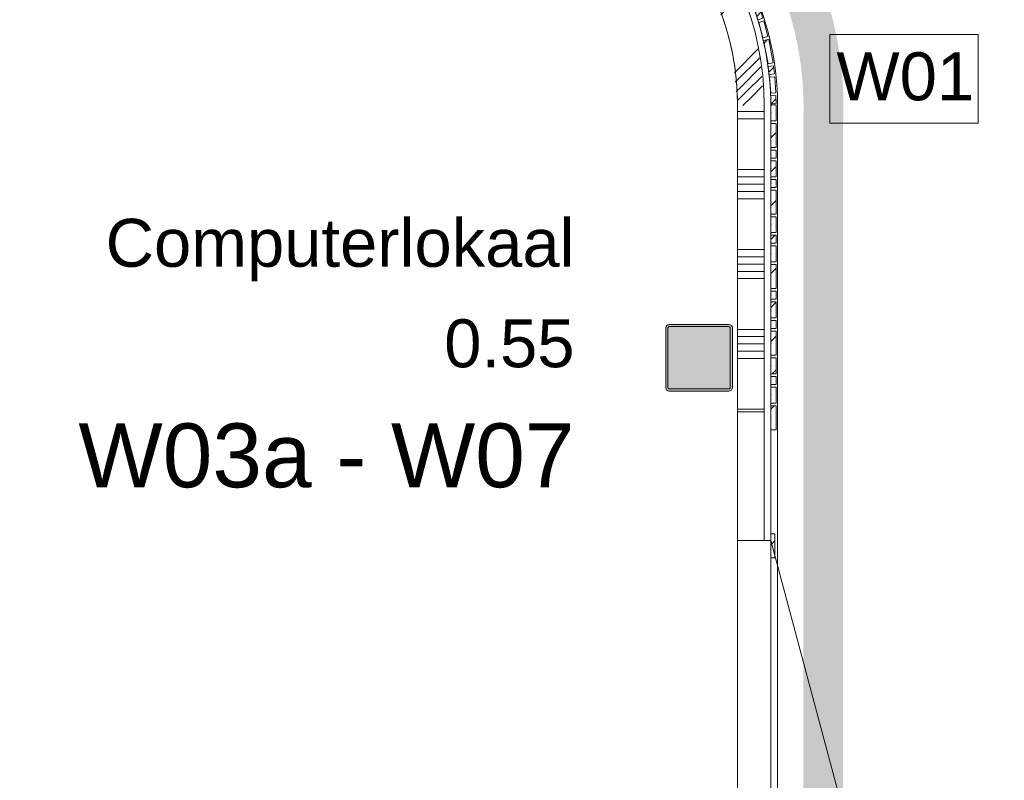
# Model space of a CAD drawing. Header units: millimetres. Extents: x -850 to 154668, y -80343 to 71019.
# Tile 71 of 147: x 59064 to 62762, y 15817 to 18672. Entities that reach past the tile are written whole.
import ezdxf
from ezdxf.enums import TextEntityAlignment as Align

# ---------------------------------------------------------------- set-up
doc = ezdxf.new("R2010")
doc.units = ezdxf.units.MM
doc.header["$MEASUREMENT"] = 0
doc.linetypes.add('B0703', pattern=[468.700004, 312.5, -156.200004])
for name, color, linetype in [('New_22 NC Binnenwanden', 7, 'Continuous'), ('New_22 NC Binnenwanden Deuren', 7, 'Continuous'), ('New_22 NC Binnenwanden Doorsnede-arcering', 7, 'Continuous'), ('New_Info Wandafwerking aanduiding', 7, 'Continuous'), ('New_Info Wandafwerking aanduiding Doorsnede-arcering', 7, 'Continuous'), ('New_Z Ruimtefuncties', 7, 'Continuous'), ('New_Z Ruimtefuncties Zone omranding', 7, 'Continuous'), ('New_Z Ruimtefuncties Zone tekst', 7, 'Continuous'), ('S-COLS-____-OTLN.RVT S', 7, 'Continuous'), ('S-COLS-____-OTLN.RVT S 2D arcering', 7, 'Continuous')]:
    doc.layers.add(name, color=color, linetype=linetype)
doc.styles.add('GENERATED_STYLE_1', font='arial.ttf')
doc.styles.add('GENERATED_STYLE_2', font='arial.ttf')
pattern_1 = [(45, (0, 0), (-63.63961, 63.63961), [])]

# ---------------------------------------------------------------- blocks, each defined once
blk = doc.blocks.new('Curtain Wall_33_1')
at = {"layer": 'New_22 NC Binnenwanden Doorsnede-arcering', "linetype": 'Continuous', "lineweight": 0, "true_color": 0x000000}
h = blk.add_hatch(dxfattribs=at)
h.set_pattern_fill('310_Naaldhout__01__0001', color=18, style=0, pattern_type=2)
h.set_pattern_definition(pattern_1)
h.paths.add_polyline_path([(61900, 16651.8), (61900, 16741.8), (61885, 16741.8), (61885, 16651.8)])
at = {"layer": 'New_22 NC Binnenwanden', "color": 9, "linetype": 'B0703', "lineweight": 0}
for p, q in [((61885, 16741.8), (61885, 16696.8)), ((61885, 16741.8), (61885, 16741.8)), ((61885, 16696.8), (61885, 16651.8)), ((61885, 16651.8), (61885, 16651.8))]:
    blk.add_line(p, q, dxfattribs=at)
at = {"layer": 'New_22 NC Binnenwanden', "color": 1, "linetype": 'Continuous', "lineweight": 0}
for p, q in [((61885, 16741.8), (61885, 16741.8)), ((61885, 16696.8), (61885, 16741.8)), ((61885, 16651.8), (61885, 16696.8))]:
    blk.add_line(p, q, dxfattribs=at)
at = {"layer": 'New_22 NC Binnenwanden', "color": 7, "linetype": 'Continuous', "lineweight": 0}
for p, q in [((61900, 16741.8), (61885, 16741.8)), ((61885, 16741.8), (61885, 16651.8)), ((61900, 16741.8), (61900, 16651.8)), ((61900, 16651.8), (61885, 16651.8))]:
    blk.add_line(p, q, dxfattribs=at)
at = {"layer": 'New_22 NC Binnenwanden', "color": 9, "linetype": 'B0703', "lineweight": 0}
for p in [(61885, 16741.8), (61885, 16696.8), (61885, 16696.8), (61885, 16651.8)]:
    blk.add_point(p, dxfattribs=at)
at = {"layer": 'New_22 NC Binnenwanden', "color": 1, "linetype": 'Continuous', "lineweight": 0}
for p in [(61885, 16741.8), (61885, 16696.8), (61885, 16696.8), (61885, 16651.8), (61885, 16651.8)]:
    blk.add_point(p, dxfattribs=at)
blk = doc.blocks.new('Curtain Wall_36_1')
at = {"layer": 'New_22 NC Binnenwanden Doorsnede-arcering', "linetype": 'Continuous', "lineweight": 0, "true_color": 0x000000}
h = blk.add_hatch(dxfattribs=at)
h.set_pattern_fill('310_Naaldhout__01__0001', color=18, style=0, pattern_type=2)
h.set_pattern_definition(pattern_1)
h.paths.add_polyline_path([(61905.1, 18292.7), (61905.2, 18352.7), (61885.2, 18352.7), (61885.1, 18292.7)])
h = blk.add_hatch(dxfattribs=at)
h.set_pattern_fill('310_Naaldhout__01__0001', color=18, style=0, pattern_type=2)
h.set_pattern_definition(pattern_1)
h.paths.add_polyline_path([(61905.1, 18192.7), (61905.1, 18282.7), (61885.1, 18282.7), (61885.1, 18192.7)])
h = blk.add_hatch(dxfattribs=at)
h.set_pattern_fill('310_Naaldhout__01__0001', color=18, style=0, pattern_type=2)
h.set_pattern_definition(pattern_1)
h.paths.add_polyline_path([(61905.1, 18152.7), (61905.1, 18182.7), (61885.1, 18182.7), (61885.1, 18152.7)])
h = blk.add_hatch(dxfattribs=at)
h.set_pattern_fill('310_Naaldhout__01__0001', color=18, style=0, pattern_type=2)
h.set_pattern_definition(pattern_1)
h.paths.add_polyline_path([(61905.1, 18082.7), (61905.1, 18142.7), (61885.1, 18142.7), (61885.1, 18082.7)])
h = blk.add_hatch(dxfattribs=at)
h.set_pattern_fill('310_Naaldhout__01__0001', color=18, style=0, pattern_type=2)
h.set_pattern_definition(pattern_1)
h.paths.add_polyline_path([(61905.1, 18042.7), (61905.1, 18072.7), (61885.1, 18072.7), (61885.1, 18042.7)])
h = blk.add_hatch(dxfattribs=at)
h.set_pattern_fill('310_Naaldhout__01__0001', color=18, style=0, pattern_type=2)
h.set_pattern_definition(pattern_1)
h.paths.add_polyline_path([(61905.1, 17942.7), (61905.1, 18032.7), (61885.1, 18032.7), (61885.1, 17942.7)])
h = blk.add_hatch(dxfattribs=at)
h.set_pattern_fill('310_Naaldhout__01__0001', color=18, style=0, pattern_type=2)
h.set_pattern_definition(pattern_1)
h.paths.add_polyline_path([(61905.1, 17872.7), (61905.1, 17932.7), (61885.1, 17932.7), (61885.1, 17872.7)])
h = blk.add_hatch(dxfattribs=at)
h.set_pattern_fill('310_Naaldhout__01__0001', color=18, style=0, pattern_type=2)
h.set_pattern_definition(pattern_1)
h.paths.add_polyline_path([(61905.1, 17832.7), (61905.1, 17862.7), (61885.1, 17862.7), (61885.1, 17832.7)])
h = blk.add_hatch(dxfattribs=at)
h.set_pattern_fill('310_Naaldhout__01__0001', color=18, style=0, pattern_type=2)
h.set_pattern_definition(pattern_1)
h.paths.add_polyline_path([(61905.1, 17762.7), (61905.1, 17822.7), (61885.1, 17822.7), (61885.1, 17762.7)])
h = blk.add_hatch(dxfattribs=at)
h.set_pattern_fill('310_Naaldhout__01__0001', color=18, style=0, pattern_type=2)
h.set_pattern_definition(pattern_1)
h.paths.add_polyline_path([(61905.1, 17662.7), (61905.1, 17752.7), (61885.1, 17752.7), (61885.1, 17662.7)])
h = blk.add_hatch(dxfattribs=at)
h.set_pattern_fill('310_Naaldhout__01__0001', color=18, style=0, pattern_type=2)
h.set_pattern_definition(pattern_1)
h.paths.add_polyline_path([(61905.1, 17622.7), (61905.1, 17652.7), (61885.1, 17652.7), (61885.1, 17622.7)])
h = blk.add_hatch(dxfattribs=at)
h.set_pattern_fill('310_Naaldhout__01__0001', color=18, style=0, pattern_type=2)
h.set_pattern_definition(pattern_1)
h.paths.add_polyline_path([(61905.1, 17552.7), (61905.1, 17612.7), (61885.1, 17612.7), (61885.1, 17552.7)])
h = blk.add_hatch(dxfattribs=at)
h.set_pattern_fill('310_Naaldhout__01__0001', color=18, style=0, pattern_type=2)
h.set_pattern_definition(pattern_1)
h.paths.add_polyline_path([(61905.1, 17512.7), (61905.1, 17542.7), (61885.1, 17542.7), (61885.1, 17512.7)])
h = blk.add_hatch(dxfattribs=at)
h.set_pattern_fill('310_Naaldhout__01__0001', color=18, style=0, pattern_type=2)
h.set_pattern_definition(pattern_1)
h.paths.add_polyline_path([(61905, 17412.7), (61905.1, 17502.7), (61885.1, 17502.7), (61885, 17412.7)])
h = blk.add_hatch(dxfattribs=at)
h.set_pattern_fill('310_Naaldhout__01__0001', color=18, style=0, pattern_type=2)
h.set_pattern_definition(pattern_1)
h.paths.add_polyline_path([(61905, 17342.7), (61905, 17402.7), (61885, 17402.7), (61885, 17342.7)])
h = blk.add_hatch(dxfattribs=at)
h.set_pattern_fill('310_Naaldhout__01__0001', color=18, style=0, pattern_type=2)
h.set_pattern_definition(pattern_1)
h.paths.add_polyline_path([(61905, 17302.7), (61905, 17332.7), (61885, 17332.7), (61885, 17302.7)])
h = blk.add_hatch(dxfattribs=at)
h.set_pattern_fill('310_Naaldhout__01__0001', color=18, style=0, pattern_type=2)
h.set_pattern_definition(pattern_1)
h.paths.add_polyline_path([(61905, 17232.7), (61905, 17292.7), (61885, 17292.7), (61885, 17232.7)])
h = blk.add_hatch(dxfattribs=at)
h.set_pattern_fill('310_Naaldhout__01__0001', color=18, style=0, pattern_type=2)
h.set_pattern_definition(pattern_1)
h.paths.add_polyline_path([(61905, 17132.7), (61905, 17222.7), (61885, 17222.7), (61885, 17132.7)])
at = {"layer": 'New_22 NC Binnenwanden', "color": 9, "linetype": 'B0703', "lineweight": 0}
for p, q in [((61885.2, 18377.7), (61885.2, 18322.7)), ((61885.2, 18322.7), (61885.1, 18237.7)), ((61885.1, 18237.7), (61885.1, 18167.7)), ((61885.1, 18167.7), (61885.1, 18112.7)), ((61885.1, 18112.7), (61885.1, 18057.7)), ((61885.1, 18057.7), (61885.1, 17987.7)), ((61885.1, 17987.7), (61885.1, 17902.7)), ((61885.1, 17902.7), (61885.1, 17847.7)), ((61885.1, 17847.7), (61885.1, 17792.7)), ((61885.1, 17792.7), (61885.1, 17707.7)), ((61885.1, 17707.7), (61885.1, 17637.7)), ((61885.1, 17637.7), (61885.1, 17582.7)), ((61885.1, 17582.7), (61885.1, 17527.7)), ((61885.1, 17527.7), (61885, 17457.7)), ((61885, 17457.7), (61885, 17372.7)), ((61885, 17372.7), (61885, 17317.7)), ((61885, 17317.7), (61885, 17262.7)), ((61885, 17262.7), (61885, 17177.7)), ((61885, 17177.7), (61885, 17132.7)), ((61885, 17132.7), (61885, 17132.7))]:
    blk.add_line(p, q, dxfattribs=at)
at = {"layer": 'New_22 NC Binnenwanden', "color": 1, "linetype": 'Continuous', "lineweight": 0}
for p, q in [((61885.2, 18322.7), (61885.2, 18377.7)), ((61885.1, 18237.7), (61885.2, 18322.7)), ((61885.1, 18167.7), (61885.1, 18237.7)), ((61885.1, 18112.7), (61885.1, 18167.7)), ((61885.1, 18057.7), (61885.1, 18112.7)), ((61885.1, 17987.7), (61885.1, 18057.7)), ((61885.1, 17902.7), (61885.1, 17987.7)), ((61885.1, 17847.7), (61885.1, 17902.7)), ((61885.1, 17792.7), (61885.1, 17847.7)), ((61885.1, 17707.7), (61885.1, 17792.7)), ((61885.1, 17637.7), (61885.1, 17707.7)), ((61885.1, 17582.7), (61885.1, 17637.7)), ((61885.1, 17527.7), (61885.1, 17582.7)), ((61885, 17457.7), (61885.1, 17527.7)), ((61885, 17372.7), (61885, 17457.7)), ((61885, 17317.7), (61885, 17372.7)), ((61885, 17262.7), (61885, 17317.7)), ((61885, 17177.7), (61885, 17262.7)), ((61885, 17132.7), (61885, 17177.7)), ((61885, 17132.7), (61885, 17132.7))]:
    blk.add_line(p, q, dxfattribs=at)
at = {"layer": 'New_22 NC Binnenwanden', "color": 7, "linetype": 'Continuous', "lineweight": 0}
for p, q in [((61885.2, 18352.7), (61885.1, 18292.7)), ((61905.2, 18352.7), (61885.2, 18352.7)), ((61905.2, 18352.7), (61905.1, 18292.7)), ((61905.1, 18292.7), (61885.1, 18292.7)), ((61885.1, 18282.7), (61885.1, 18192.7)), ((61905.1, 18282.7), (61885.1, 18282.7)), ((61905.1, 18282.7), (61905.1, 18192.7)), ((61905.1, 18192.7), (61885.1, 18192.7)), ((61885.1, 18182.7), (61885.1, 18152.7)), ((61905.1, 18182.7), (61885.1, 18182.7)), ((61905.1, 18182.7), (61905.1, 18152.7)), ((61905.1, 18152.7), (61885.1, 18152.7)), ((61885.1, 18142.7), (61885.1, 18082.7)), ((61905.1, 18142.7), (61885.1, 18142.7)), ((61905.1, 18142.7), (61905.1, 18082.7)), ((61905.1, 18082.7), (61885.1, 18082.7)), ((61885.1, 18072.7), (61885.1, 18042.7)), ((61905.1, 18072.7), (61885.1, 18072.7)), ((61905.1, 18072.7), (61905.1, 18042.7)), ((61905.1, 18042.7), (61885.1, 18042.7)), ((61885.1, 18032.7), (61885.1, 17942.7)), ((61905.1, 18032.7), (61885.1, 18032.7)), ((61905.1, 18032.7), (61905.1, 17942.7)), ((61905.1, 17942.7), (61885.1, 17942.7)), ((61885.1, 17932.7), (61885.1, 17872.7)), ((61905.1, 17932.7), (61885.1, 17932.7)), ((61905.1, 17932.7), (61905.1, 17872.7)), ((61905.1, 17872.7), (61885.1, 17872.7)), ((61885.1, 17862.7), (61885.1, 17832.7)), ((61905.1, 17862.7), (61885.1, 17862.7)), ((61905.1, 17862.7), (61905.1, 17832.7)), ((61905.1, 17832.7), (61885.1, 17832.7)), ((61885.1, 17822.7), (61885.1, 17762.7)), ((61905.1, 17822.7), (61885.1, 17822.7)), ((61905.1, 17822.7), (61905.1, 17762.7)), ((61905.1, 17762.7), (61885.1, 17762.7)), ((61885.1, 17752.7), (61885.1, 17662.7)), ((61905.1, 17752.7), (61885.1, 17752.7)), ((61905.1, 17752.7), (61905.1, 17662.7)), ((61905.1, 17662.7), (61885.1, 17662.7)), ((61885.1, 17652.7), (61885.1, 17622.7)), ((61905.1, 17652.7), (61885.1, 17652.7)), ((61905.1, 17652.7), (61905.1, 17622.7)), ((61905.1, 17622.7), (61885.1, 17622.7)), ((61885.1, 17612.7), (61885.1, 17552.7)), ((61905.1, 17612.7), (61885.1, 17612.7)), ((61905.1, 17612.7), (61905.1, 17552.7)), ((61905.1, 17552.7), (61885.1, 17552.7)), ((61885.1, 17542.7), (61885.1, 17512.7)), ((61905.1, 17542.7), (61885.1, 17542.7)), ((61905.1, 17542.7), (61905.1, 17512.7)), ((61885.1, 17502.7), (61885, 17412.7)), ((61905.1, 17512.7), (61885.1, 17512.7)), ((61905.1, 17502.7), (61885.1, 17502.7)), ((61905.1, 17502.7), (61905, 17412.7)), ((61905, 17412.7), (61885, 17412.7)), ((61885, 17402.7), (61885, 17342.7)), ((61905, 17402.7), (61885, 17402.7)), ((61905, 17402.7), (61905, 17342.7)), ((61905, 17342.7), (61885, 17342.7)), ((61885, 17332.7), (61885, 17302.7)), ((61905, 17332.7), (61885, 17332.7)), ((61905, 17332.7), (61905, 17302.7)), ((61905, 17302.7), (61885, 17302.7)), ((61885, 17292.7), (61885, 17232.7)), ((61905, 17292.7), (61885, 17292.7)), ((61905, 17292.7), (61905, 17232.7)), ((61905, 17232.7), (61885, 17232.7)), ((61885, 17222.7), (61885, 17132.7)), ((61905, 17222.7), (61885, 17222.7)), ((61905, 17222.7), (61905, 17132.7)), ((61905, 17132.7), (61885, 17132.7))]:
    blk.add_line(p, q, dxfattribs=at)
at = {"layer": 'New_22 NC Binnenwanden', "color": 9, "linetype": 'B0703', "lineweight": 0}
for p in [(61885.2, 18377.7), (61885.2, 18322.7), (61885.1, 18237.7), (61885.1, 18167.7), (61885.1, 18112.7), (61885.1, 18057.7), (61885.1, 17987.7), (61885.1, 17902.7), (61885.1, 17847.7), (61885.1, 17792.7), (61885.1, 17707.7), (61885.1, 17637.7), (61885.1, 17582.7), (61885.1, 17527.7), (61885, 17457.7), (61885, 17372.7), (61885, 17317.7), (61885, 17262.7), (61885, 17177.7)]:
    blk.add_point(p, dxfattribs=at)
at = {"layer": 'New_22 NC Binnenwanden', "color": 1, "linetype": 'Continuous', "lineweight": 0}
for p in [(61885.2, 18377.7), (61885.2, 18377.7), (61885.2, 18322.7), (61885.2, 18322.7), (61885.1, 18237.7), (61885.1, 18237.7), (61885.1, 18167.7), (61885.1, 18167.7), (61885.1, 18112.7), (61885.1, 18112.7), (61885.1, 18057.7), (61885.1, 18057.7), (61885.1, 17987.7), (61885.1, 17987.7), (61885.1, 17902.7), (61885.1, 17902.7), (61885.1, 17847.7), (61885.1, 17847.7), (61885.1, 17792.7), (61885.1, 17792.7), (61885.1, 17707.7), (61885.1, 17707.7), (61885.1, 17637.7), (61885.1, 17637.7), (61885.1, 17582.7), (61885.1, 17582.7), (61885.1, 17527.7), (61885.1, 17527.7), (61885, 17457.7), (61885, 17457.7), (61885, 17372.7), (61885, 17372.7), (61885, 17317.7), (61885, 17317.7), (61885, 17262.7), (61885, 17262.7), (61885, 17177.7), (61885, 17177.7), (61885, 17132.7)]:
    blk.add_point(p, dxfattribs=at)
blk = doc.blocks.new('Curtain Wall_37_1')
at = {"layer": 'New_22 NC Binnenwanden Doorsnede-arcering', "linetype": 'Continuous', "lineweight": 0, "true_color": 0x000000}
h = blk.add_hatch(dxfattribs=at)
h.set_pattern_fill('310_Naaldhout__01__0001', color=18, style=0, pattern_type=2)
h.set_pattern_definition(pattern_1)
h.paths.add_polyline_path([(61299, 19350.4), (61289.4, 19332.9), (61315.7, 19318.4), (61325.3, 19336)])
h = blk.add_hatch(dxfattribs=at)
h.set_pattern_fill('310_Naaldhout__01__0001', color=18, style=0, pattern_type=2)
h.set_pattern_definition(pattern_1)
h.paths.add_polyline_path([(61335, 19330.8), (61324.5, 19313.8), (61375.7, 19282.4), (61386.1, 19299.5)])
h = blk.add_hatch(dxfattribs=at)
h.set_pattern_fill('310_Naaldhout__01__0001', color=18, style=0, pattern_type=2)
h.set_pattern_definition(pattern_1)
h.paths.add_polyline_path([(61395.2, 19293.2), (61383.9, 19276.7), (61408.7, 19259.7), (61420, 19276.2)])
h = blk.add_hatch(dxfattribs=at)
h.set_pattern_fill('310_Naaldhout__01__0001', color=18, style=0, pattern_type=2)
h.set_pattern_definition(pattern_1)
h.paths.add_polyline_path([(61429.8, 19270.5), (61417.4, 19254.7), (61488.3, 19199.3), (61500.6, 19215)])
h = blk.add_hatch(dxfattribs=at)
h.set_pattern_fill('310_Naaldhout__01__0001', color=18, style=0, pattern_type=2)
h.set_pattern_definition(pattern_1)
h.paths.add_polyline_path([(61508.9, 19207.2), (61495.6, 19192.3), (61540.3, 19152.3), (61553.6, 19167.2)])
h = blk.add_hatch(dxfattribs=at)
h.set_pattern_fill('310_Naaldhout__01__0001', color=18, style=0, pattern_type=2)
h.set_pattern_definition(pattern_1)
h.paths.add_polyline_path([(61561.3, 19159.1), (61547.1, 19145), (61568.3, 19123.7), (61582.5, 19137.9)])
h = blk.add_hatch(dxfattribs=at)
h.set_pattern_fill('310_Naaldhout__01__0001', color=18, style=0, pattern_type=2)
h.set_pattern_definition(pattern_1)
h.paths.add_polyline_path([(61590.6, 19130.2), (61575.6, 19116.9), (61615.6, 19072.1), (61630.5, 19085.4)])
h = blk.add_hatch(dxfattribs=at)
h.set_pattern_fill('310_Naaldhout__01__0001', color=18, style=0, pattern_type=2)
h.set_pattern_definition(pattern_1)
h.paths.add_polyline_path([(61638.3, 19077.1), (61622.5, 19064.8), (61677.9, 18993.9), (61693.7, 19006.2)])
h = blk.add_hatch(dxfattribs=at)
h.set_pattern_fill('310_Naaldhout__01__0001', color=18, style=0, pattern_type=2)
h.set_pattern_definition(pattern_1)
h.paths.add_polyline_path([(61699.4, 18996.4), (61682.9, 18985.1), (61699.8, 18960.3), (61716.3, 18971.6)])
h = blk.add_hatch(dxfattribs=at)
h.set_pattern_fill('310_Naaldhout__01__0001', color=18, style=0, pattern_type=2)
h.set_pattern_definition(pattern_1)
h.paths.add_polyline_path([(61722.6, 18962.5), (61705.5, 18952.1), (61736.8, 18900.9), (61753.9, 18911.3)])
h = blk.add_hatch(dxfattribs=at)
h.set_pattern_fill('310_Naaldhout__01__0001', color=18, style=0, pattern_type=2)
h.set_pattern_definition(pattern_1)
h.paths.add_polyline_path([(61759.1, 18901.5), (61741.5, 18892), (61755.8, 18865.6), (61773.4, 18875.2)])
h = blk.add_hatch(dxfattribs=at)
h.set_pattern_fill('310_Naaldhout__01__0001', color=18, style=0, pattern_type=2)
h.set_pattern_definition(pattern_1)
h.paths.add_polyline_path([(61779.5, 18865.6), (61761.3, 18857.2), (61799.1, 18775.5), (61817.2, 18783.9)])
h = blk.add_hatch(dxfattribs=at)
h.set_pattern_fill('310_Naaldhout__01__0001', color=18, style=0, pattern_type=2)
h.set_pattern_definition(pattern_1)
h.paths.add_polyline_path([(61821.1, 18773.2), (61802.4, 18766), (61823.9, 18710), (61842.6, 18717.2)])
h = blk.add_hatch(dxfattribs=at)
h.set_pattern_fill('310_Naaldhout__01__0001', color=18, style=0, pattern_type=2)
h.set_pattern_definition(pattern_1)
h.paths.add_polyline_path([(61845.7, 18706.5), (61826.7, 18700.4), (61835.9, 18671.8), (61854.9, 18677.9)])
h = blk.add_hatch(dxfattribs=at)
h.set_pattern_fill('310_Naaldhout__01__0001', color=18, style=0, pattern_type=2)
h.set_pattern_definition(pattern_1)
h.paths.add_polyline_path([(61858.6, 18667.4), (61839.2, 18662.3), (61854.4, 18604.3), (61873.8, 18609.3)])
h = blk.add_hatch(dxfattribs=at)
h.set_pattern_fill('310_Naaldhout__01__0001', color=18, style=0, pattern_type=2)
h.set_pattern_definition(pattern_1)
h.paths.add_polyline_path([(61876.9, 18598.4), (61857.2, 18594.6), (61874.2, 18506.2), (61893.8, 18510)])
h = blk.add_hatch(dxfattribs=at)
h.set_pattern_fill('310_Naaldhout__01__0001', color=18, style=0, pattern_type=2)
h.set_pattern_definition(pattern_1)
h.paths.add_polyline_path([(61894.4, 18498.7), (61874.6, 18496.2), (61878.4, 18466.4), (61898.2, 18468.9)])
h = blk.add_hatch(dxfattribs=at)
h.set_pattern_fill('310_Naaldhout__01__0001', color=18, style=0, pattern_type=2)
h.set_pattern_definition(pattern_1)
h.paths.add_polyline_path([(61899.6, 18458), (61879.7, 18456.5), (61884.2, 18396.6), (61904.1, 18398.1)])
h = blk.add_hatch(dxfattribs=at)
h.set_pattern_fill('310_Naaldhout__01__0001', color=18, style=0, pattern_type=2)
h.set_pattern_definition(pattern_1)
h.paths.add_polyline_path([(61904.2, 18387.3), (61884.2, 18386.6), (61885.2, 18356.6), (61905.1, 18357.3)])
at = {"layer": 'New_22 NC Binnenwanden', "color": 9, "linetype": 'B0703', "lineweight": 0}
for p, q in [((61302.5, 19325.6), (61260, 19347.7)), ((61350.1, 19298.1), (61302.5, 19325.6)), ((61396.3, 19268.2), (61350.1, 19298.1)), ((61452.9, 19227), (61396.3, 19268.2)), ((61517.9, 19172.3), (61452.9, 19227)), ((61557.7, 19134.4), (61517.9, 19172.3)), ((61595.6, 19094.5), (61557.7, 19134.4)), ((61650.2, 19029.3), (61595.6, 19094.5)), ((61691.4, 18972.7), (61650.2, 19029.3)), ((61721.2, 18926.5), (61691.4, 18972.7)), ((61748.7, 18878.8), (61721.2, 18926.5)), ((61780.2, 18816.4), (61748.7, 18878.8)), ((61813.2, 18738), (61780.2, 18816.4)), ((61831.3, 18686.1), (61813.2, 18738)), ((61846.8, 18633.3), (61831.3, 18686.1)), ((61865.7, 18550.4), (61846.8, 18633.3)), ((61876.5, 18481.3), (61865.7, 18550.4)), ((61881.9, 18426.5), (61876.5, 18481.3)), ((61884.7, 18371.6), (61881.9, 18426.5)), ((61885, 18350), (61884.7, 18371.6))]:
    blk.add_line(p, q, dxfattribs=at)
at = {"layer": 'New_22 NC Binnenwanden', "color": 1, "linetype": 'Continuous', "lineweight": 0}
for p, q in [((61260, 19347.7), (61302.5, 19325.6)), ((61302.5, 19325.6), (61350.1, 19298.1)), ((61350.1, 19298.1), (61396.3, 19268.2)), ((61396.3, 19268.2), (61452.9, 19227)), ((61452.9, 19227), (61517.9, 19172.3)), ((61517.9, 19172.3), (61557.7, 19134.4)), ((61557.7, 19134.4), (61595.6, 19094.5)), ((61595.6, 19094.5), (61650.2, 19029.3)), ((61650.2, 19029.3), (61691.4, 18972.7)), ((61691.4, 18972.7), (61721.2, 18926.5)), ((61721.2, 18926.5), (61748.7, 18878.8)), ((61748.7, 18878.8), (61780.2, 18816.4)), ((61780.2, 18816.4), (61813.2, 18738)), ((61813.2, 18738), (61831.3, 18686.1)), ((61831.3, 18686.1), (61846.8, 18633.3)), ((61846.8, 18633.3), (61865.7, 18550.4)), ((61865.7, 18550.4), (61876.5, 18481.3)), ((61876.5, 18481.3), (61881.9, 18426.5)), ((61881.9, 18426.5), (61884.7, 18371.6)), ((61884.7, 18371.6), (61885, 18350))]:
    blk.add_line(p, q, dxfattribs=at)
at = {"layer": 'New_22 NC Binnenwanden', "color": 7, "linetype": 'Continuous', "lineweight": 0}
for p, q in [((61299, 19350.4), (61289.4, 19332.9)), ((61299, 19350.4), (61325.3, 19336)), ((61289.4, 19332.9), (61315.7, 19318.4)), ((61325.3, 19336), (61315.7, 19318.4)), ((61335, 19330.8), (61324.5, 19313.8)), ((61324.5, 19313.8), (61375.7, 19282.4)), ((61335, 19330.8), (61386.1, 19299.5)), ((61386.1, 19299.5), (61375.7, 19282.4)), ((61395.2, 19293.2), (61383.9, 19276.7)), ((61383.9, 19276.7), (61408.7, 19259.7)), ((61395.2, 19293.2), (61420, 19276.2)), ((61420, 19276.2), (61408.7, 19259.7)), ((61429.8, 19270.5), (61417.4, 19254.7)), ((61429.8, 19270.5), (61500.6, 19215)), ((61417.4, 19254.7), (61488.3, 19199.3)), ((61500.6, 19215), (61488.3, 19199.3)), ((61508.9, 19207.2), (61495.6, 19192.3)), ((61495.6, 19192.3), (61540.3, 19152.3)), ((61508.9, 19207.2), (61553.6, 19167.2)), ((61553.6, 19167.2), (61540.3, 19152.3)), ((61561.3, 19159.1), (61547.1, 19145)), ((61561.3, 19159.1), (61582.5, 19137.9)), ((61547.1, 19145), (61568.3, 19123.7)), ((61582.5, 19137.9), (61568.3, 19123.7)), ((61590.6, 19130.2), (61575.6, 19116.9)), ((61575.6, 19116.9), (61615.6, 19072.1)), ((61590.6, 19130.2), (61630.5, 19085.4)), ((61630.5, 19085.4), (61615.6, 19072.1)), ((61638.3, 19077.1), (61622.5, 19064.8)), ((61622.5, 19064.8), (61677.9, 18993.9)), ((61638.3, 19077.1), (61693.7, 19006.2)), ((61693.7, 19006.2), (61677.9, 18993.9)), ((61699.4, 18996.4), (61682.9, 18985.1)), ((61682.9, 18985.1), (61699.8, 18960.3)), ((61699.4, 18996.4), (61716.3, 18971.6)), ((61716.3, 18971.6), (61699.8, 18960.3)), ((61722.6, 18962.5), (61705.5, 18952.1)), ((61705.5, 18952.1), (61736.8, 18900.9)), ((61722.6, 18962.5), (61753.9, 18911.3)), ((61753.9, 18911.3), (61736.8, 18900.9)), ((61759.1, 18901.5), (61741.5, 18892)), ((61759.1, 18901.5), (61773.4, 18875.2)), ((61741.5, 18892), (61755.8, 18865.6)), ((61773.4, 18875.2), (61755.8, 18865.6)), ((61779.5, 18865.6), (61761.3, 18857.2)), ((61779.5, 18865.6), (61817.2, 18783.9)), ((61761.3, 18857.2), (61799.1, 18775.5)), ((61817.2, 18783.9), (61799.1, 18775.5)), ((61821.1, 18773.2), (61802.4, 18766)), ((61802.4, 18766), (61823.9, 18710)), ((61821.1, 18773.2), (61842.6, 18717.2)), ((61842.6, 18717.2), (61823.9, 18710)), ((61845.7, 18706.5), (61826.7, 18700.4)), ((61826.7, 18700.4), (61835.9, 18671.8)), ((61854.9, 18677.9), (61835.9, 18671.8)), ((61845.7, 18706.5), (61854.9, 18677.9)), ((61858.6, 18667.4), (61839.2, 18662.3)), ((61839.2, 18662.3), (61854.4, 18604.3)), ((61858.6, 18667.4), (61873.8, 18609.3)), ((61873.8, 18609.3), (61854.4, 18604.3)), ((61876.9, 18598.4), (61857.2, 18594.6)), ((61857.2, 18594.6), (61874.2, 18506.2)), ((61876.9, 18598.4), (61893.8, 18510)), ((61893.8, 18510), (61874.2, 18506.2)), ((61894.4, 18498.7), (61874.6, 18496.2)), ((61874.6, 18496.2), (61878.4, 18466.4)), ((61894.4, 18498.7), (61898.2, 18468.9)), ((61898.2, 18468.9), (61878.4, 18466.4)), ((61899.6, 18458), (61879.7, 18456.5)), ((61879.7, 18456.5), (61884.2, 18396.6)), ((61899.6, 18458), (61904.1, 18398.1)), ((61904.1, 18398.1), (61884.2, 18396.6)), ((61904.2, 18387.3), (61884.2, 18386.6)), ((61884.2, 18386.6), (61885.2, 18356.6)), ((61904.2, 18387.3), (61905.1, 18357.3)), ((61905.1, 18357.3), (61885.2, 18356.6))]:
    blk.add_line(p, q, dxfattribs=at)
at = {"layer": 'New_22 NC Binnenwanden', "color": 9, "linetype": 'B0703', "lineweight": 0}
for p in [(61260, 19347.7), (61302.5, 19325.6), (61350.1, 19298.1), (61396.3, 19268.2), (61452.9, 19227), (61517.9, 19172.3), (61557.7, 19134.4), (61595.6, 19094.5), (61650.2, 19029.3), (61691.4, 18972.7), (61721.2, 18926.5), (61748.7, 18878.8), (61780.2, 18816.4), (61813.2, 18738), (61831.3, 18686.1), (61846.8, 18633.3), (61865.7, 18550.4), (61876.5, 18481.3), (61881.9, 18426.5), (61884.7, 18371.6), (61885, 18350)]:
    blk.add_point(p, dxfattribs=at)
at = {"layer": 'New_22 NC Binnenwanden', "color": 1, "linetype": 'Continuous', "lineweight": 0}
for p in [(61260, 19347.7), (61260, 19347.7), (61302.5, 19325.6), (61302.5, 19325.6), (61350.1, 19298.1), (61350.1, 19298.1), (61396.3, 19268.2), (61396.3, 19268.2), (61452.9, 19227), (61452.9, 19227), (61517.9, 19172.3), (61517.9, 19172.3), (61557.7, 19134.4), (61557.7, 19134.4), (61595.6, 19094.5), (61595.6, 19094.5), (61650.2, 19029.3), (61650.2, 19029.3), (61691.4, 18972.7), (61691.4, 18972.7), (61721.2, 18926.5), (61721.2, 18926.5), (61748.7, 18878.8), (61748.7, 18878.8), (61780.2, 18816.4), (61780.2, 18816.4), (61813.2, 18738), (61813.2, 18738), (61831.3, 18686.1), (61831.3, 18686.1), (61846.8, 18633.3), (61846.8, 18633.3), (61865.7, 18550.4), (61865.7, 18550.4), (61876.5, 18481.3), (61876.5, 18481.3), (61881.9, 18426.5), (61881.9, 18426.5), (61884.7, 18371.6), (61884.7, 18371.6), (61885, 18350), (61885, 18350)]:
    blk.add_point(p, dxfattribs=at)
blk = doc.blocks.new('Column 116[116]_1', base_point=(0.5, 3))
at = {"layer": 'S-COLS-____-OTLN.RVT S 2D arcering', "linetype": 'Continuous', "lineweight": 0, "true_color": 0x778488}
h = blk.add_hatch(color=8, dxfattribs=at)
h.paths.add_polyline_path([(61490.5, 17291), (61491.5, 17286), (61494.3, 17281.8), (61498.5, 17278.9), (61503.5, 17278), (61727.5, 17278), (61732.5, 17278.9), (61736.7, 17281.8), (61739.5, 17286), (61740.5, 17291), (61740.5, 17515), (61739.5, 17519.9), (61736.7, 17524.1), (61732.5, 17527), (61727.5, 17528), (61503.5, 17528), (61498.5, 17527), (61494.3, 17524.1), (61491.5, 17519.9), (61490.5, 17515)])
h.paths.add_polyline_path([(61727.5, 17286), (61503.5, 17286), (61501.6, 17286.3), (61500, 17287.4), (61498.9, 17289), (61498.5, 17291), (61498.5, 17515), (61498.9, 17516.9), (61500, 17518.5), (61501.6, 17519.6), (61503.5, 17520), (61727.5, 17520), (61729.4, 17519.6), (61731, 17518.5), (61732.1, 17516.9), (61732.5, 17515), (61732.5, 17291), (61732.1, 17289), (61731, 17287.4), (61729.4, 17286.3)], flags=0)
blk.add_hatch(color=8, dxfattribs=at).paths.add_polyline_path([(61727.5, 17520), (61503.5, 17520), (61501.6, 17519.6), (61500, 17518.5), (61498.9, 17516.9), (61498.5, 17515), (61498.5, 17291), (61498.9, 17289), (61500, 17287.4), (61501.6, 17286.3), (61503.5, 17286), (61727.5, 17286), (61729.4, 17286.3), (61731, 17287.4), (61732.1, 17289), (61732.5, 17291), (61732.5, 17515), (61732.1, 17516.9), (61731, 17518.5), (61729.4, 17519.6)])
at = {"layer": 'S-COLS-____-OTLN.RVT S', "color": 1, "linetype": 'Continuous', "lineweight": 0}
for p, q in [((61498.5, 17527), (61494.3, 17524.1)), ((61503.5, 17528), (61498.5, 17527)), ((61727.5, 17528), (61503.5, 17528)), ((61732.5, 17527), (61727.5, 17528)), ((61736.7, 17524.1), (61732.5, 17527)), ((61491.5, 17519.9), (61490.5, 17515)), ((61490.5, 17515), (61490.5, 17291)), ((61494.3, 17524.1), (61491.5, 17519.9)), ((61498.5, 17515), (61498.9, 17516.9)), ((61498.5, 17291), (61498.5, 17515)), ((61498.9, 17516.9), (61500, 17518.5)), ((61500, 17518.5), (61501.6, 17519.6)), ((61501.6, 17519.6), (61503.5, 17520)), ((61503.5, 17520), (61727.5, 17520)), ((61727.5, 17520), (61729.4, 17519.6)), ((61729.4, 17519.6), (61731, 17518.5)), ((61731, 17518.5), (61732.1, 17516.9)), ((61732.1, 17516.9), (61732.5, 17515)), ((61732.5, 17515), (61732.5, 17291)), ((61739.5, 17519.9), (61736.7, 17524.1)), ((61740.5, 17515), (61739.5, 17519.9)), ((61740.5, 17291), (61740.5, 17515)), ((61490.5, 17291), (61491.5, 17286)), ((61491.5, 17286), (61494.3, 17281.8)), ((61494.3, 17281.8), (61498.5, 17278.9)), ((61498.9, 17289), (61498.5, 17291)), ((61498.5, 17278.9), (61503.5, 17278)), ((61500, 17287.4), (61498.9, 17289)), ((61501.6, 17286.3), (61500, 17287.4)), ((61503.5, 17286), (61501.6, 17286.3)), ((61727.5, 17286), (61503.5, 17286)), ((61503.5, 17278), (61727.5, 17278)), ((61729.4, 17286.3), (61727.5, 17286)), ((61727.5, 17278), (61732.5, 17278.9)), ((61731, 17287.4), (61729.4, 17286.3)), ((61732.1, 17289), (61731, 17287.4)), ((61732.5, 17291), (61732.1, 17289)), ((61732.5, 17278.9), (61736.7, 17281.8)), ((61736.7, 17281.8), (61739.5, 17286)), ((61739.5, 17286), (61740.5, 17291))]:
    blk.add_line(p, q, dxfattribs=at)
blk = doc.blocks.new('*X2695')
at = {"layer": 'New_22 NC Binnenwanden Doorsnede-arcering', "color": 254, "linetype": 'Continuous', "lineweight": 0, "true_color": 0xe9ebeb}
for p, q in [((61760, 18327.4), (61860, 18327.4)), ((61760, 18300), (61860, 18300)), ((61760, 18109.7), (61860, 18109.7)), ((61760, 18082.3), (61860, 18082.3)), ((61760, 18054.9), (61860, 18054.9)), ((61760, 18027.4), (61860, 18027.4)), ((61760, 18000), (61860, 18000)), ((61760, 17809.7), (61860, 17809.7)), ((61760, 17782.3), (61860, 17782.3)), ((61760, 17754.9), (61860, 17754.9)), ((61760, 17727.4), (61860, 17727.4)), ((61760, 17700), (61860, 17700)), ((61760, 17509.7), (61860, 17509.7)), ((61760, 17482.3), (61860, 17482.3)), ((61760, 17454.9), (61860, 17454.9)), ((61760, 17427.4), (61860, 17427.4)), ((61760, 17400), (61860, 17400)), ((61760, 17209.7), (61860, 17209.7))]:
    blk.add_line(p, q, dxfattribs=at)
blk = doc.blocks.new('D1 zl1-a 22_2')
at = {"layer": 'New_22 NC Binnenwanden Deuren', "color": 1, "linetype": 'Continuous', "lineweight": 0}
for p, q in [((287, 0), (-734, 273.6)), ((287, 0), (-770, 0)), ((770, 0), (287, 0))]:
    blk.add_line(p, q, dxfattribs=at)
at = {"layer": 'New_22 NC Binnenwanden Deuren', "color": 9, "linetype": 'Continuous', "lineweight": 0}
for p, q in [((287, -125), (287, 0)), ((770, -25), (287, -25)), ((770, -125), (287, -125))]:
    blk.add_line(p, q, dxfattribs=at)
at = {"layer": 'New_22 NC Binnenwanden Deuren', "color": 7, "linetype": 'Continuous', "lineweight": 0}
for p, q in [((-770, -25), (-770, -125)), ((-770, -25), (-770, -125)), ((770, -25), (770, -125)), ((770, -25), (770, -125))]:
    blk.add_line(p, q, dxfattribs=at)
at = {"layer": 'New_22 NC Binnenwanden Deuren', "color": 1, "linetype": 'Continuous', "lineweight": 0}
blk.add_arc((287, 0), 1057, 165, 180, dxfattribs=at)
blk = doc.blocks.new('Wall_559_1', base_point=(61760, 12150))
at = {"layer": 'New_22 NC Binnenwanden', "color": 8, "linetype": 'Continuous', "lineweight": 0, "true_color": 0x778488}
blk.add_line((61860, 17199.8), (61760, 17199.8), dxfattribs=at)
at = {"layer": 'New_22 NC Binnenwanden', "color": 8, "linetype": 'Continuous', "lineweight": 0, "true_color": 0x778488, "flags": 128}
for points in [[(61760, 18350), (61760, 17199.8)], [(61860, 17199.8), (61860, 18350)]]:
    blk.add_lwpolyline(points, dxfattribs=at)
at = {"layer": 'New_22 NC Binnenwanden', "color": 8, "lineweight": 0, "true_color": 0x778488}
blk.add_blockref('*X2695', (0, 0), dxfattribs=at)
at = {"layer": 'New_22 NC Binnenwanden Deuren', "color": 1, "linetype": 'Continuous', "lineweight": 0, "xscale": -1, "zscale": 1000, "rotation": 270.0000004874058}
blk.add_blockref('D1 zl1-a 22_2', (61885, 16429.8), dxfattribs=at)
blk = doc.blocks.new('*X3007')
at = {"layer": 'New_22 NC Binnenwanden Doorsnede-arcering', "color": 254, "linetype": 'Continuous', "lineweight": 0, "true_color": 0xe9ebeb}
for p, q in [((60998.5, 19420.6), (60912.9, 19335)), ((61029.1, 19412.4), (60948.2, 19331.5)), ((61059.7, 19404.2), (60979, 19323.6)), ((61090.3, 19396), (61008.8, 19314.5)), ((61120.9, 19387.8), (61038.6, 19305.5)), ((61306.5, 19304.3), (61229.6, 19227.5)), ((61329.8, 19288.8), (61254.9, 19213.9)), ((61352.6, 19272.8), (61280.2, 19200.4)), ((61375.4, 19256.9), (61305.5, 19186.9)), ((61398.2, 19240.9), (61328.4, 19171)), ((61543.1, 19116.7), (61474.5, 19048.1)), ((61562.5, 19097.3), (61492, 19026.8)), ((61581.9, 19077.9), (61509.5, 19005.5)), ((61601.3, 19058.5), (61527, 18984.2)), ((61617.5, 19035.9), (61544.5, 18962.9)), ((61724.7, 18874.1), (61648.9, 18798.2)), ((61737.1, 18847.6), (61662.4, 18772.9)), ((61749.4, 18821.1), (61675.9, 18747.6)), ((61761.8, 18794.7), (61687.6, 18720.5)), ((61774.1, 18768.2), (61696.6, 18690.8)), ((61837.5, 18562.6), (61747.9, 18473)), ((61844.2, 18530.5), (61753.7, 18439.9)), ((61847.3, 18494.8), (61773.1, 18420.6)), ((61850.5, 18459.1), (61792.5, 18401.2)), ((61753.7, 18439.9), (61751.4, 18437.6)), ((61773.1, 18420.6), (61754.9, 18402.3)), ((61853.6, 18423.5), (61811.9, 18381.8)), ((61792.5, 18401.2), (61758.3, 18367)), ((61811.9, 18381.8), (61780.2, 18350))]:
    blk.add_line(p, q, dxfattribs=at)
blk = doc.blocks.new('Wall_626_1', base_point=(61760, 18350))
at = {"layer": 'New_22 NC Binnenwanden', "color": 8, "linetype": 'Continuous', "lineweight": 0, "true_color": 0x778488, "flags": 128}
blk.add_lwpolyline([(60760, 19450), (60760, 19350)], dxfattribs=at)
at = {"layer": 'New_22 NC Binnenwanden', "color": 8, "linetype": 'Continuous', "lineweight": 0, "true_color": 0x778488}
for radius in [1100, 1000]:
    blk.add_arc((60760, 18350), radius, 0, 90, dxfattribs=at)
at = {"layer": 'New_22 NC Binnenwanden', "color": 8, "lineweight": 0, "true_color": 0x778488}
blk.add_blockref('*X3007', (0, 0), dxfattribs=at)
blk = doc.blocks.new('Computerlokaal_0.55_44_1', base_point=(60233.7, 17400))
at = {"layer": 'New_Z Ruimtefuncties Zone tekst', "color": 2, "lineweight": 0}
for tag, height, style, p in [('DUMMY_938', 180, 'GENERATED_STYLE_1', (61147.6, 17965.7)), ('ROOM_NAME', 180, 'GENERATED_STYLE_1', (61147.6, 17924.6)), ('DUMMY_939', 180, 'GENERATED_STYLE_1', (61147.6, 17588.6)), ('ROOM_NUMBER', 180, 'GENERATED_STYLE_1', (61147.6, 17547.4)), ('stWallCovering', 240, 'GENERATED_STYLE_2', (61147.6, 17156.6))]:
    blk.add_attdef(tag, text='', height=height, dxfattribs=dict(at, style=style)).set_placement(p, align=Align.TOP_RIGHT)
at = {"layer": 'New_Z Ruimtefuncties Zone tekst', "color": 2, "lineweight": 0, "style": 'GENERATED_STYLE_2'}
blk.add_attdef('DUMMY_940', text='', height=240, dxfattribs=at).set_placement((59319.8, 17211.4), align=Align.TOP_LEFT)
blk = doc.blocks.new('Wall_771_1', base_point=(62006.3, 18285.7))
at = {"layer": 'New_Info Wandafwerking aanduiding Doorsnede-arcering', "linetype": 'Continuous', "lineweight": 0, "true_color": 0x99a3a6}
for points in [[(61060, 19674.7, 0.046267), (60811, 19699.3), (60810.6, 19549.3, -0.052215), (61060, 19521.6)], [(61261, 19619.6, 0.019549), (61160, 19651.4), (61160, 19495.2, -0.022282), (61261, 19458.9)], [(61361, 19412.4, -0.292525), (62006.3, 18285.7), (62156.3, 18282.1, 0.307305), (61361, 19579.1)]]:
    blk.add_hatch(color=253, dxfattribs=at).paths.add_polyline_path(points)
blk = doc.blocks.new('Wall_778_1', base_point=(62006.3, 12150))
at = {"layer": 'New_Info Wandafwerking aanduiding Doorsnede-arcering', "linetype": 'Continuous', "lineweight": 0, "true_color": 0x99a3a6}
blk.add_hatch(color=253, dxfattribs=at).paths.add_polyline_path([(62156.3, 12150), (62156.3, 18282.1), (62006.3, 18285.7), (62006.3, 12150)])

msp = doc.modelspace()

# ---------------------------------------------------------------- linework, layer by layer
at = {"layer": 'New_Info Wandafwerking aanduiding', "color": 9, "linetype": 'Continuous', "lineweight": 0, "flags": 128}
msp.add_lwpolyline([(62106.3, 18616.1), (62663.2, 18616.1), (62663.2, 18283.3), (62106.3, 18283.3)], close=True, dxfattribs=at)
at = {"layer": 'New_Z Ruimtefuncties Zone omranding', "color": 41, "linetype": 'Continuous', "lineweight": 0, "true_color": 0xffdd55, "flags": 128}
msp.add_lwpolyline([(47375.4, 29975), (47375.4, 26302.2), (61260, 26308.3), (61261, 19351.7, -0.295235), (61910, 18348.4), (61910, 12048.4), (62190, 12048.4), (73268, 12048.4), (73268, 14148.3, -0.414214), (74268, 15148.3), (77660, 15148.3), (77660, 17150), (75260.1, 17150), (75260.1, 30198.3), (62011.9, 30198.3), (62011.9, 29975)], format="xyb", close=True, dxfattribs=at)
at = {"layer": 'New_Z Ruimtefuncties Zone omranding', "color": 211, "linetype": 'Continuous', "lineweight": 0, "true_color": 0xffaaff, "flags": 128}
msp.add_lwpolyline([(51510, 18350), (51510, 12150, 0.414214), (52510, 11150), (60760, 11150, 0.414214), (61760, 12150), (61760, 18350, 0.414214), (60760, 19350), (52510, 19350, 0.414214)], format="xyb", close=True, dxfattribs=at)

# ---------------------------------------------------------------- block references
at = {"layer": 'New_22 NC Binnenwanden', "color": 8, "lineweight": 0, "true_color": 0x778488}
for name, p in [('Wall_626_1', (61760, 18350)), ('Wall_559_1', (61760, 12150))]:
    msp.add_blockref(name, p, dxfattribs=at)
at = {"layer": 'New_22 NC Binnenwanden', "linetype": 'Continuous', "lineweight": 0}
for name in ['Curtain Wall_37_1', 'Curtain Wall_36_1', 'Curtain Wall_33_1']:
    msp.add_blockref(name, (0, 0), dxfattribs=at)
at = {"layer": 'New_Info Wandafwerking aanduiding', "color": 1, "lineweight": 0}
for name, p in [('Wall_771_1', (62006.3, 18285.7)), ('Wall_778_1', (62006.3, 12150))]:
    msp.add_blockref(name, p, dxfattribs=at)
at = {"layer": 'New_Z Ruimtefuncties', "color": 2, "linetype": 'Continuous', "lineweight": 0}
msp.add_blockref('Computerlokaal_0.55_44_1', (60233.7, 17400), dxfattribs=at).add_auto_attribs({'ROOM_NAME': 'Computerlokaal', 'ROOM_NUMBER': '0.55', 'stWallCovering': 'W03a - W07'})
at = {"layer": 'S-COLS-____-OTLN.RVT S', "color": 1, "linetype": 'Continuous', "lineweight": 0}
msp.add_blockref('Column 116[116]_1', (0.5, 3), dxfattribs=at)

# ---------------------------------------------------------------- texts
at = {"layer": 'New_Info Wandafwerking aanduiding', "color": 2, "linetype": 'Continuous', "lineweight": 0, "insert": (62131.3, 18367), "char_height": 180, "attachment_point": 7, "style": 'GENERATED_STYLE_1'}
msp.add_mtext('\\A1;{\\pql;\\fArial|b0|i0|c0|p38;W01}', dxfattribs=at)

doc.saveas('drawing.dxf')
